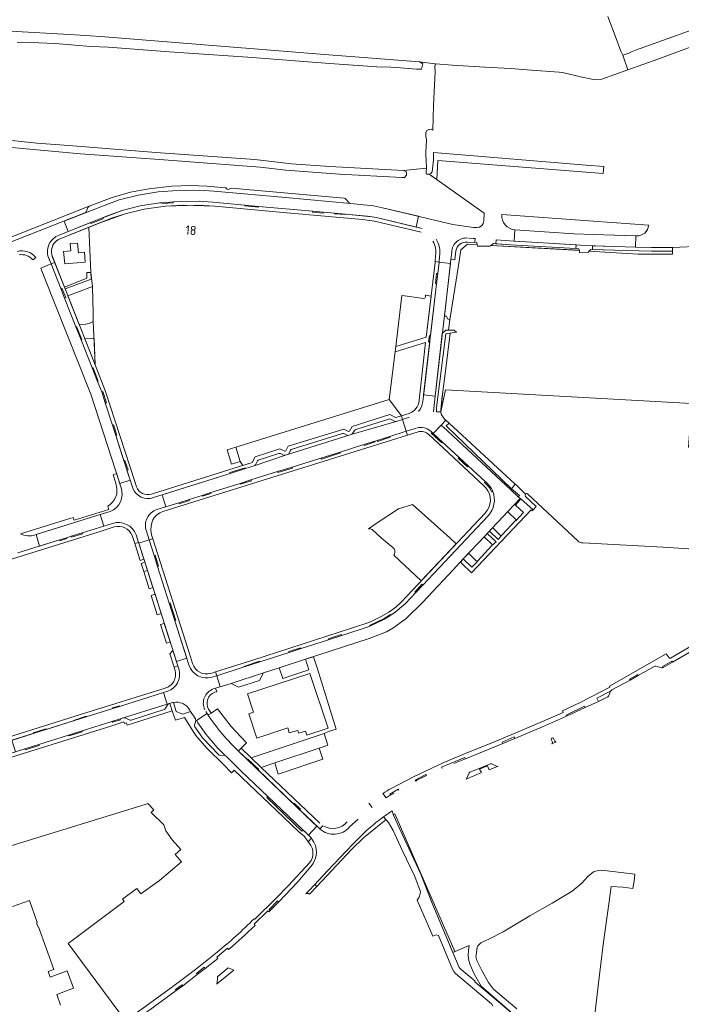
# Model space of a CAD drawing. Header units: metres. Extents: x 209813 to 223847, y 571801 to 587119.
# Tile 53 of 256: x 214019 to 214305, y 573523 to 573950. Entities that reach past the tile are written whole.
import ezdxf
from ezdxf.enums import TextEntityAlignment as Align

# ---------------------------------------------------------------- set-up
doc = ezdxf.new("R2010")
doc.units = ezdxf.units.M
for name, color, linetype, lineweight in [('B-RO-GR-BEPLANTING_CULTUUR_BOSPLANTSOEN-GV', 8, 'Continuous', 0), ('B-RO-GR-BEPLANTING_CULTUUR_HEESTERS-GV', 8, 'Continuous', 0), ('B-RO-GR-BEPLANTING_CULTUUR_ROOS-GV', 8, 'Continuous', 0), ('B-RO-GR-GRAS-GV', 8, 'Continuous', 0), ('B-RO-GR-GROENVOORZIENING-GV', 8, 'Continuous', 0), ('B-RO-GR-HAAG-GV', 8, 'Continuous', 0), ('B-RO-OG-BEBOUWING-T18', 8, 'Continuous', 0), ('B-RO-OG-TERREIN_CULTUURSCHEIDING-GV', 8, 'Continuous', 0), ('B-RO-OG-TERREIN_ERF-GV', 8, 'Continuous', 0), ('B-RO-OG-WEG-GV', 8, 'Continuous', 0), ('B-RO-VH-ONVERHARD-GV', 8, 'Continuous', 0), ('B-RO-VH-VERHARDING_OPEN-GV', 8, 'Continuous', 0), ('B-RO-VH-VERHARDING_STRAATBAKSTEEN-GV', 8, 'Continuous', 0), ('B-RO-VH-VERHARDING_TEGEL-GV', 8, 'Continuous', 0)]:
    doc.layers.add(name, color=color, linetype=linetype, lineweight=lineweight)
doc.styles.add('NLCS-ISO-M200-T18', font='txt', dxfattribs={"height": 0.36})

msp = doc.modelspace()

# ---------------------------------------------------------------- linework, layer by layer
at = {"layer": 'B-RO-GR-BEPLANTING_CULTUUR_BOSPLANTSOEN-GV', "flags": 128}
for points in [[(214219.78, 573862.57), (214219.943, 573865.931), (214195.987, 573882.773), (214195.82, 573882.721), (214194.831, 573882.801), (214194.738, 573883.092), (214194.751, 573883.991), (214194.894, 573885.385), (214184.901, 573884.401), (214186.204, 573883.765), (214186.204, 573882.365), (214185.374, 573881.369), (214184.202, 573881.369), (214157.194, 573882.815), (214134, 573884.508), (214122.775, 573885.743), (214079.147, 573889.065), (214044.954, 573891.603), (214019.852, 573893.851), (214010.764, 573894.792), (214009.335, 573895.087), (214007.909, 573895.923), (214007.79, 573896.137)], [(213998.756, 573849.185), (214008.103, 573852.811), (214048.738, 573868.85), (214058.653, 573872.666), (214066.708, 573874.935), (214074.57, 573876.454), (214084.499, 573877.57), (214092.514, 573877.794), (214099.791, 573877.56), (214107.613, 573876.902)], [(214110.433, 573876.634), (214159.198, 573872.327), (214159.616, 573872.183), (214159.929, 573871.894), (214161.184, 573870.452), (214161.497, 573870.198), (214161.907, 573870.057), (214171.885, 573869.06), (214175.88, 573868.185), (214206.267, 573861.014), (214215.252, 573859.67), (214216.708, 573859.654)], [(214205.474, 573845.773), (214202.63, 573821.28), (214203.598, 573821.28), (214204.026, 573820.033), (214205, 573819.585), (214208.767, 573843.13), (214209.726, 573849.956), (214212.635, 573852.428), (214216.866, 573852.183), (214216.764, 573853.11), (214212.604, 573853.359)], [(214207.629, 573849.526), (214207.169, 573845.603), (214205.474, 573845.773)]]:
    msp.add_lwpolyline(points, dxfattribs=at)
at = {"layer": 'B-RO-GR-BEPLANTING_CULTUUR_BOSPLANTSOEN-GV'}
for points in [[(214107.613, 573876.902, -0.2440764), (214108.292, 573876.534)], [(214108.292, 573876.534, 0.3969912), (214109.682, 573876.408)], [(214109.682, 573876.408, -0.2519656), (214110.433, 573876.634)], [(214216.708, 573859.654, 0.4128067), (214219.78, 573862.57)]]:
    msp.add_lwpolyline(points, format="xyb", dxfattribs=at)
at = {"layer": 'B-RO-GR-BEPLANTING_CULTUUR_BOSPLANTSOEN-GV', "flags": 128}
for points in [[(214259.536, 573850.516), (214231.33, 573852.176), (214223.896, 573852.681), (214222.741, 573851.843), (214261.236, 573849.76), (214260.863, 573850.437)], [(214301.533, 573849.365), (214292.389, 573849.416), (214276.327, 573849.828), (214266.122, 573850.183), (214265.23, 573849.383), (214286.606, 573848.145), (214301.534, 573848.028)], [(214201.115, 573779.769), (214201.052, 573780.516), (214202.172, 573789.7), (214203.079, 573797.437), (214205.114, 573813.866), (214203.227, 573813.623), (214199.228, 573781.656), (214199.228, 573779.769)], [(214204.702, 573774.848), (214203.491, 573773.666), (214231.772, 573746.413), (214233.342, 573748.399)], [(214234.341, 573517.113), (214218.553, 573530.712), (214216.899, 573533.857), (214215.443, 573536.401), (214213.818, 573540.042), (214213.255, 573541.928), (214212.92, 573544.04), (214213.087, 573546.319), (214213.405, 573548.357), (214206.324, 573545.412), (214209.094, 573538.869), (214209.922, 573537.931), (214215.93, 573532.887), (214215.89, 573532.711)]]:
    msp.add_lwpolyline(points, close=True, dxfattribs=at)
at = {"layer": 'B-RO-GR-BEPLANTING_CULTUUR_HEESTERS-GV', "flags": 128}
for points in [[(214232.797, 573739.276), (214230.457, 573736.817)], [(214233.526, 573732.622), (214233.658, 573732.527), (214236.95, 573736.06), (214233.44, 573739.25)], [(214230.458, 573736.157), (214233.529, 573733.261)], [(214223.246, 573721.739), (214225.016, 573723.449), (214221.221, 573727.034), (214220.14, 573725.905)], [(214223.239, 573729.143), (214222.141, 573727.996), (214225.917, 573724.421), (214227.529, 573726.284)], [(214226.878, 573726.267), (214223.901, 573729.161)], [(214220.174, 573725.236), (214223.217, 573722.314)], [(214212.841, 573718.079), (214210.833, 573715.985), (214214.581, 573712.471), (214216.975, 573714.922), (214216.825, 573715.068)], [(214216.463, 573715.187), (214213.473, 573718.052)], [(214273.947, 573656.772), (214274.665, 573658.667), (214268.634, 573655.684), (214269.377, 573654.196), (214273.474, 573656.176)], [(214085.211, 573653.798), (214086.395, 573649.828), (214089.176, 573648.693), (214092.7, 573649.882), (214092.341, 573650.441)], [(214212.047, 573620.472), (214218.711, 573623.356), (214217.662, 573625.179), (214213.717, 573623.569)], [(214225.236, 573626.131), (214223.148, 573627.101), (214222.625, 573627.205), (214221.194, 573626.621), (214222.047, 573624.517)], [(214222.047, 573624.517), (214225.888, 573626.12)], [(214213.717, 573623.569), (214213.397, 573623.181), (214212.192, 573620.711)]]:
    msp.add_lwpolyline(points, dxfattribs=at)
at = {"layer": 'B-RO-GR-BEPLANTING_CULTUUR_HEESTERS-GV'}
for points in [[(214230.457, 573736.817, 0.3773096), (214230.458, 573736.157)], [(214233.529, 573733.261, -0.5211964), (214233.526, 573732.622)], [(214223.901, 573729.161, 0.3929705), (214223.239, 573729.143)], [(214227.529, 573726.284, -0.360797), (214226.878, 573726.267)], [(214220.14, 573725.905, 0.3591246), (214220.174, 573725.236)], [(214223.217, 573722.314, -0.3704574), (214223.246, 573721.739)], [(214213.473, 573718.052, 0.4410886), (214212.841, 573718.079)], [(214216.825, 573715.068, -0.2182569), (214216.463, 573715.187)], [(214092.341, 573650.441, 0.3193643), (214085.211, 573653.798)], [(214273.474, 573656.176, 0.1951876), (214273.947, 573656.772)], [(214225.888, 573626.12, -0.1826853), (214225.236, 573626.131)], [(214212.192, 573620.711, -0.0737321), (214212.047, 573620.472)]]:
    msp.add_lwpolyline(points, format="xyb", dxfattribs=at)
at = {"layer": 'B-RO-GR-BEPLANTING_CULTUUR_HEESTERS-GV', "flags": 128}
for points in [[(214143.756, 573571.889), (214142.663, 573570.74), (214143.249, 573570.912), (214143.759, 573570.912), (214144.195, 573570.694), (214147.336, 573574.031), (214146.506, 573574.85)], [(214104.564, 573535.061), (214104.402, 573534.778), (214104.349, 573534.496), (214104.141, 573532.136), (214104.069, 573531.839), (214103.935, 573531.61), (214111.447, 573537.687), (214109.687, 573538.468), (214108.971, 573538.668)]]:
    msp.add_lwpolyline(points, close=True, dxfattribs=at)
at = {"layer": 'B-RO-GR-BEPLANTING_CULTUUR_ROOS-GV', "flags": 128}
for points in [[(214062.535, 573746.866), (214060.634, 573752.939), (214059.208, 573752.475), (214060.243, 573748.89), (214060.743, 573746.554), (214060.788, 573744.118), (214059.701, 573741.738), (214058.863, 573740.54), (214057.819, 573739.591), (214056.756, 573738.85), (214057.208, 573737.361), (214042.195, 573732.808), (214041.822, 573733.999), (214038.038, 573732.754), (214018.93, 573726.889)], [(214025.39, 573726.405), (214053.543, 573735.241), (214057.851, 573736.548)]]:
    msp.add_lwpolyline(points, dxfattribs=at)
at = {"layer": 'B-RO-GR-BEPLANTING_CULTUUR_ROOS-GV'}
for points in [[(214057.851, 573736.548, 0.4111514), (214062.535, 573746.866)], [(214018.93, 573726.889, 0.1937643), (214025.39, 573726.405)]]:
    msp.add_lwpolyline(points, format="xyb", dxfattribs=at)
at = {"layer": 'B-RO-GR-GRAS-GV', "flags": 128}
for points in [[(214009.368, 573959.476), (214009.789, 573949.733), (214009.967, 573946.108), (214010.155, 573945.71), (214010.348, 573945.448), (214014.631, 573944.832), (214037.57, 573943.51), (214047.301, 573942.953), (214055.497, 573942.282), (214150.634, 573934.596), (214191.928, 573931.533)], [(214280.043, 573934.31), (214279.158, 573936.081), (214276.666, 573942.669), (214273.542, 573951.098)], [(214012.521, 573897.637), (214026.084, 573896.266), (214039.944, 573895.2), (214077.587, 573892.222), (214120.484, 573889.097), (214136.374, 573887.301), (214153.015, 573886.058), (214171.597, 573885.07), (214184.901, 573884.401), (214194.894, 573885.385), (214194.81, 573889.18), (214194.636, 573890.751), (214194.618, 573892.525), (214194.82, 573894.774), (214194.836, 573897.514), (214194.614, 573899.421), (214194.601, 573900.702), (214194.994, 573901.761), (214195.866, 573902.175), (214196.876, 573902.275), (214197.502, 573902.058), (214197.701, 573901.705), (214197.936, 573912.731), (214198.598, 573926.957), (214198.502, 573929.706), (214198.66, 573929.695), (214198.629, 573930.596), (214191.928, 573931.533), (214193.298, 573930.642), (214192.773, 573928.248), (214190.532, 573928.261), (214181.865, 573928.984), (214176.958, 573929.265), (214175.333, 573929.226), (214153.07, 573930.798), (214117.419, 573933.507), (214083.341, 573935.738), (214057.067, 573937.757), (214049.456, 573938.155), (214034.034, 573939.448), (214023.264, 573939.865), (214017.558, 573940.059)], [(214198.629, 573930.596), (214198.83, 573930.598), (214206.181, 573930.068), (214220.207, 573929.202), (214231.355, 573928.553), (214240.348, 573927.838), (214252.352, 573927.041), (214254.467, 573926.703), (214258.79, 573925.67), (214261.583, 573924.935), (214267.322, 573923.849), (214270.802, 573924.019), (214282.104, 573927.999)], [(214267.003, 573511.154), (214269.437, 573532.137), (214271.443, 573548.87), (214274.104, 573567.497), (214274.868, 573573.928), (214279.925, 573573.712), (214284.314, 573573.066), (214284.907, 573576.347), (214285.209, 573579.322), (214274.395, 573580.573), (214270.864, 573581.031), (214268.89, 573580.764), (214267.196, 573580.396), (214264.779, 573578.279), (214262.2, 573575.465), (214258.048, 573572.017), (214249.332, 573566.796), (214239.664, 573561.282), (214228.12, 573554.333), (214222.544, 573551.37), (214219.991, 573550.322), (214218.501, 573549.603), (214217.126, 573548.198), (214216.825, 573547.529), (214216.35, 573544.195), (214216.337, 573543.602), (214216.416, 573543.074), (214216.76, 573541.954), (214218.952, 573537.227), (214221.801, 573532.371), (214223.043, 573530.631), (214223.952, 573529.536), (214228.504, 573525.519), (214233.998, 573521.011)]]:
    msp.add_lwpolyline(points, dxfattribs=at)
msp.add_lwpolyline([(214280.043, 573934.31), (214282.104, 573927.999), (214295.108, 573932.627), (214307.93, 573937.431), (214322.833, 573942.829), (214320.449, 573949.162), (214312.712, 573946.309), (214303.224, 573942.841), (214285.409, 573936.458), (214283.298, 573935.715), (214283.388, 573935.463)], close=True, dxfattribs=at)
at = {"layer": 'B-RO-GR-GROENVOORZIENING-GV', "flags": 128}
for points in [[(214271.694, 573886.082), (214264.08, 573886.696), (214197.891, 573892.142), (214197.889, 573889.032), (214197.314, 573883.77), (214196.716, 573883), (214195.987, 573882.773), (214199.32, 573880.43), (214199.77, 573888.75), (214271.45, 573883.05)], [(214073.991, 573710.987), (214072.363, 573710.477), (214074.677, 573703.085), (214076.336, 573703.605)], [(214206.324, 573545.412), (214207.233, 573545.79), (214181.251, 573605.507), (214180.572, 573605.141), (214180.663, 573604.837), (214183.386, 573598.852), (214192.465, 573579.395), (214197.165, 573567.048)]]:
    msp.add_lwpolyline(points, close=True, dxfattribs=at)
for points in [[(214323.02, 573720.102), (214325.255, 573747.982), (214326.234, 573763.903), (214314.93, 573764.269), (214308.414, 573764.448), (214309.074, 573774.451), (214309.741, 573783.411), (214203.095, 573789.222), (214201.115, 573779.769), (214201.326, 573778.704), (214201.813, 573777.794), (214202.728, 573776.611), (214204.702, 573774.848), (214233.342, 573748.399), (214233.94, 573747.887), (214237.83, 573744.07)], [(214238.693, 573744.192), (214260.537, 573723.876)], [(214262.604, 573722.905), (214297.438, 573721.023), (214321.932, 573719.526)], [(214064.481, 573515.76), (214039.629, 573549.3), (214063.893, 573567.453), (214063.15, 573568.447), (214069.403, 573573.126), (214071.155, 573570.784), (214079.22, 573576.578), (214088.682, 573584.603), (214086.07, 573587.869), (214088.489, 573589.995), (214084.733, 573594.258), (214081.899, 573598.16), (214081.023, 573600.78), (214075.667, 573606.102), (214076.829, 573607.271), (214074.096, 573609.987), (214073.408, 573609.717), (213978.042, 573580.275)], [(214015.562, 573565.326), (214022.833, 573567.919), (214026.235, 573558.377), (214025.953, 573558.277), (214026.624, 573556.393), (214026.841, 573556.47), (214033.402, 573538.069), (214030.959, 573537.167), (214031.861, 573534.724), (214039.152, 573537.416), (214041.951, 573529.837), (214034.679, 573527.152), (214036.363, 573522.525)]]:
    msp.add_lwpolyline(points, dxfattribs=at)
at = {"layer": 'B-RO-GR-GROENVOORZIENING-GV'}
for points in [[(214237.83, 573744.07, -0.3503147), (214238.693, 573744.192)], [(214260.537, 573723.876, 0.2473486), (214262.604, 573722.905)]]:
    msp.add_lwpolyline(points, format="xyb", dxfattribs=at)
at = {"layer": 'B-RO-GR-HAAG-GV', "flags": 128}
msp.add_lwpolyline([(214181.251, 573605.507), (214180.572, 573605.141), (214180.663, 573604.837), (214183.386, 573598.852), (214192.465, 573579.395), (214197.165, 573567.048), (214206.324, 573545.412), (214207.233, 573545.79)], close=True, dxfattribs=at)
at = {"layer": 'B-RO-OG-TERREIN_CULTUURSCHEIDING-GV'}
for points in [[(214227.495, 573865.282, 0.4024881), (214233.186, 573858.581)], [(214285.842, 573856.033, 0.4120114), (214291.146, 573860.645)], [(214187.351, 573779.087, 0.2977246), (214191.668, 573784.628)]]:
    msp.add_lwpolyline(points, format="xyb", dxfattribs=at)
at = {"layer": 'B-RO-OG-TERREIN_CULTUURSCHEIDING-GV', "flags": 128}
for points in [[(214291.146, 573860.645), (214227.495, 573865.282)], [(214038.024, 573833.838), (214047.791, 573837.678), (214047.673, 573840.134), (214049.441, 573840.134), (214048.65, 573859.756), (214036.11, 573854.763)], [(214233.186, 573858.581), (214258.949, 573856.959), (214267.175, 573856.624), (214285.842, 573856.033)], [(214032.546, 573847.828), (214032.923, 573846.724), (214038.024, 573833.838)], [(214191.683, 573784.87), (214194.523, 573809.762), (214181.282, 573805.709), (214178.763, 573785.03), (214183.998, 573778.021), (214187.351, 573779.087)], [(214178.763, 573785.03), (214112.244, 573764.477), (214114.216, 573758.208), (214115.338, 573756.511), (214119.423, 573757.797), (214120.714, 573760.28), (214131.38, 573763.65), (214133.501, 573762.659), (214133.958, 573762.787), (214134.971, 573764.822), (214159.131, 573772.29), (214161.056, 573771.248), (214161.506, 573771.397), (214162.703, 573773.422), (214179.047, 573778.572), (214181.646, 573777.273), (214183.998, 573778.021)]]:
    msp.add_lwpolyline(points, dxfattribs=at)
for points in [[(214040.808, 573849.478), (214040.561, 573852.656), (214043.74, 573852.903), (214044.066, 573848.692), (214046.721, 573848.898), (214047.054, 573844.611), (214038.227, 573843.926), (214037.63, 573849.232)], [(214050.509, 573818.865), (214050.509, 573822.429), (214050.123, 573834.087), (214039.548, 573829.988), (214044.431, 573817.651), (214047.313, 573817.675), (214048.672, 573818.085)], [(214184.256, 573830.12), (214181.576, 573808.122), (214194.792, 573812.148), (214196.888, 573829.934), (214194.336, 573830.25), (214194.438, 573830.128), (214194.417, 573829.658), (214194.239, 573828.994), (214193.603, 573828.878), (214186.482, 573829.842)], [(214051.36, 573800.147), (214050.839, 573811.602), (214046.912, 573811.383)], [(214207.552, 573722.649), (214205.056, 573725.16), (214194.265, 573734.639), (214188.791, 573739.54), (214182.712, 573737.655), (214173.059, 573731.286), (214169.703, 573728.999), (214170.564, 573729.082), (214171.331, 573728.798), (214175.436, 573724.977), (214180.33, 573720.917), (214180.831, 573720.293), (214181.13, 573719.622), (214181.161, 573718.791), (214180.967, 573717.936), (214180.725, 573717.679), (214192.595, 573706.433), (214207.731, 573722.456)], [(214070.235, 573722.808), (214070.129, 573723.141), (214068.519, 573722.602), (214070.838, 573715.349), (214072.445, 573715.852)], [(214072.363, 573710.477), (214073.991, 573710.987), (214072.859, 573714.549), (214071.247, 573714.044)], [(214077.273, 573700.654), (214075.602, 573700.131), (214078.236, 573691.717), (214079.943, 573692.251)], [(214082.182, 573679.491), (214083.832, 573680.008), (214081.284, 573688.029), (214079.589, 573687.498)], [(214087.143, 573669.587), (214085.011, 573676.297), (214083.681, 573674.861), (214085.545, 573669.104)]]:
    msp.add_lwpolyline(points, close=True, dxfattribs=at)
at = {"layer": 'B-RO-OG-TERREIN_ERF-GV', "flags": 128}
msp.add_lwpolyline([(214192.568, 573857.586), (214172.408, 573862.391), (214167.134, 573863.138), (214132.813, 573866.144), (214103.14, 573868.831), (214089.454, 573869.326), (214081.753, 573868.86), (214072.619, 573867.556), (214064.314, 573865.622), (214058.848, 573863.797), (214048.65, 573859.756), (214049.441, 573840.134), (214050.123, 573834.087), (214050.509, 573822.429), (214050.509, 573818.865), (214051.36, 573800.147)], dxfattribs=at)
at = {"layer": 'B-RO-OG-WEG-GV', "flags": 128}
msp.add_lwpolyline([(214012.735, 573852.537), (214046.853, 573865.963), (214047.186, 573866.189), (214047.371, 573866.461), (214048.194, 573868.311), (214048.411, 573868.63), (214048.738, 573868.85), (214008.103, 573852.811), (214008.529, 573852.891), (214008.863, 573852.827), (214010.719, 573852.03), (214011.143, 573851.959), (214011.467, 573852.038)], close=True, dxfattribs=at)
for points in [[(214203.267, 573776.115), (214202.728, 573776.611), (214201.813, 573777.794), (214201.326, 573778.704), (214201.115, 573779.769), (214199.228, 573779.769), (214199.228, 573781.656), (214203.227, 573813.623), (214207.964, 573814.234), (214206.956, 573815.147), (214203.221, 573815.2), (214201.749, 573813.691), (214198.599, 573786.553)], [(214198.599, 573786.553), (214197.969, 573779.786)], [(214231.772, 573746.413), (214203.491, 573773.666), (214204.702, 573774.848), (214203.267, 573776.115), (214201.219, 573773.957)], [(214202.081, 573773.269), (214231.412, 573745.988), (214231.772, 573746.413)], [(214237.83, 573744.07), (214233.94, 573747.887), (214233.342, 573748.399), (214231.772, 573746.413), (214235.156, 573743.543), (214234.664, 573742.963), (214235.534, 573742.154), (214235.794, 573741.997)], [(214235.794, 573741.997), (214241.058, 573737.275), (214242.436, 573738.692), (214237.841, 573743.099)]]:
    msp.add_lwpolyline(points, dxfattribs=at)
at = {"layer": 'B-RO-OG-WEG-GV'}
for points in [[(214201.219, 573773.957, 0.0271887), (214202.081, 573773.269)], [(214237.841, 573743.099, -0.4047015), (214237.83, 573744.07)]]:
    msp.add_lwpolyline(points, format="xyb", dxfattribs=at)
at = {"layer": 'B-RO-VH-ONVERHARD-GV', "flags": 128}
for points in [[(214314.294, 573851.609), (214301.467, 573850.962), (214301.534, 573848.028), (214286.606, 573848.145), (214265.23, 573849.383), (214265.006, 573848.714), (214261.225, 573848.759), (214261.234, 573849.614), (214222.741, 573851.843), (214222.369, 573851.573), (214216.933, 573851.573), (214216.866, 573852.183), (214212.635, 573852.428), (214209.726, 573849.956), (214208.767, 573843.13), (214205, 573819.585), (214204.375, 573815.184), (214206.956, 573815.147), (214207.964, 573814.234), (214205.114, 573813.866), (214203.079, 573797.437), (214201.523, 573785.178), (214201.052, 573780.516), (214201.115, 573779.769)], [(214201.115, 573779.769), (214203.095, 573789.222), (214309.741, 573783.411), (214309.78, 573784.432), (214310.811, 573799.92), (214311.9, 573814.015), (214312.692, 573823.412), (214314.291, 573842.852), (214340.118, 573847.131), (214317.516, 573848.197), (214312.083, 573848.136), (214312.601, 573850.161)]]:
    msp.add_lwpolyline(points, dxfattribs=at)
at = {"layer": 'B-RO-VH-VERHARDING_OPEN-GV', "flags": 128}
for points in [[(214150.507, 573640.309), (214152.502, 573641.115), (214155.828, 573642.176), (214153.113, 573650.596), (214147.46, 573668.831), (214145.918, 573673.577), (214142.472, 573672.457), (214143.958, 573667.857), (214132.609, 573664.149), (214131.069, 573668.796), (214124.204, 573666.53), (214122.55, 573663.287), (214113.494, 573660.318), (214110.308, 573662.018), (214103.489, 573659.918), (214104.013, 573658.391), (214103.242, 573658.159)], [(214100.516, 573650.916), (214101.554, 573649.154), (214104.328, 573651.01), (214110.329, 573643.373), (214116.969, 573636.232), (214114.621, 573633.91), (214118.974, 573629.766)], [(214148.411, 573633.888), (214152.105, 573635.219), (214150.507, 573640.309), (214118.974, 573629.766), (214123.326, 573625.622), (214129.138, 573627.515)]]:
    msp.add_lwpolyline(points, dxfattribs=at)
for points in [[(214139.186, 573641.652), (214135.403, 573640.567), (214134.768, 573642.694), (214121.425, 573638.31), (214117.953, 573648.879), (214119.966, 573649.54), (214117.352, 573657.496), (214144.315, 573666.354), (214152.266, 573642.564), (214143.094, 573639.642), (214142.522, 573641.378), (214139.585, 573640.411)], [(214129.138, 573627.515), (214130.651, 573622.691), (214149.948, 573629.152), (214148.411, 573633.888)]]:
    msp.add_lwpolyline(points, close=True, dxfattribs=at)
at = {"layer": 'B-RO-VH-VERHARDING_STRAATBAKSTEEN-GV', "flags": 128}
for points in [[(214159.789, 573865.465), (214171.381, 573864.287), (214173.3, 573863.922), (214190.405, 573859.833), (214191.505, 573864.498), (214175.88, 573868.185), (214171.885, 573869.06), (214161.907, 573870.057), (214133.816, 573872.617), (214102.778, 573875.366), (214096.56, 573875.83), (214084.941, 573875.605), (214078.673, 573875.073), (214069.926, 573873.695), (214061.685, 573871.601), (214054.493, 573868.967), (214037.855, 573862.422), (214039.627, 573857.917), (214057.414, 573864.981), (214063.085, 573866.993), (214070.895, 573868.978), (214079.252, 573870.294), (214080.666, 573870.414)], [(214085.229, 573870.802), (214096.395, 573871.018), (214102.387, 573870.571), (214116.217, 573869.346)], [(214122.133, 573868.822), (214145.624, 573866.731)], [(214049.306, 573861.761), (214049.491, 573861.335), (214054.798, 573863.367), (214054.607, 573863.866)], [(214150.19, 573866.323), (214155.051, 573865.888)], [(214036.487, 573833.141), (214032.245, 573843.875), (214027.741, 573842.027), (214029.018, 573838.916), (214049.432, 573787.337), (214062.017, 573748.693), (214066.526, 573750.161), (214060.289, 573769.467)], [(214199.244, 573835.296), (214193.621, 573787.081), (214198.599, 573786.553), (214205.277, 573844.079), (214200.333, 573844.655), (214199.758, 573839.718)], [(214043.012, 573816.631), (214038.109, 573829.037)], [(214196.617, 573812.734), (214196.168, 573812.797), (214195.788, 573810.099), (214196.302, 573810.026)], [(214050.078, 573798.751), (214045.248, 573810.972)], [(214054.187, 573788.354), (214052.398, 573792.919)], [(214058.833, 573773.974), (214055.716, 573783.621)], [(214179.064, 573769.107), (214186.102, 573771.317), (214184.503, 573776.411), (214181.743, 573775.544), (214162.259, 573769.856), (214133.741, 573760.95), (214120.273, 573756.31), (214116.484, 573755.118)], [(214201.219, 573773.957), (214197.831, 573770.386), (214201.959, 573766.469), (214209.06, 573759.921)], [(214231.412, 573745.988), (214202.081, 573773.269)], [(214197.831, 573770.386), (214197.334, 573770.856), (214196.96, 573770.499), (214201.565, 573766.24), (214201.862, 573766.561)], [(214157.462, 573762.324), (214167.808, 573765.573)], [(214172.477, 573767.039), (214173.502, 573767.361)], [(214065.127, 573754.49), (214065.619, 573754.668), (214064.185, 573758.638), (214063.829, 573758.51)], [(214136.675, 573755.797), (214149.164, 573759.719)], [(214213.053, 573756.239), (214220.333, 573749.526)], [(214109.901, 573753.048), (214080.39, 573743.767), (214082.003, 573738.63), (214087.532, 573740.366)], [(214118.849, 573750.2), (214130.359, 573753.814)], [(214101.386, 573744.716), (214114.13, 573748.718)], [(214220.333, 573749.526), (214220.061, 573749.086), (214221.574, 573747.572), (214222.335, 573746.64), (214223.109, 573745.072), (214223.6, 573745.254)], [(214092.043, 573741.782), (214097.651, 573743.544)], [(214115.878, 573669.132), (214104.032, 573665.296), (214105.497, 573660.537), (214110.308, 573662.018), (214124.204, 573666.53), (214131.069, 573668.796), (214142.472, 573672.457), (214170.102, 573681.437), (214177.518, 573684.438), (214180.326, 573686.018), (214185.893, 573690.005), (214193.133, 573697.147), (214206.468, 573711.313), (214210.833, 573715.985), (214220.14, 573725.905), (214223.239, 573729.143), (214232.797, 573739.276)], [(214235.534, 573742.154), (214232.797, 573739.276)], [(214233.44, 573739.25), (214235.794, 573741.997), (214235.534, 573742.154)], [(214235.534, 573742.154), (214234.664, 573742.963)], [(214045.692, 573727.298), (214055.08, 573730.223), (214053.543, 573735.241), (214025.821, 573726.54), (214027.283, 573721.53), (214035.832, 573724.208)], [(214221.593, 573734.681), (214193.296, 573704.643)], [(214038.926, 573725.178), (214040.988, 573725.824)], [(214076.844, 573717.499), (214074.702, 573724.227), (214070.235, 573722.808), (214086.546, 573671.465), (214091.043, 573672.894), (214085.869, 573689.148)], [(214083.427, 573696.819), (214078.356, 573712.748)], [(214190.128, 573701.279), (214185.839, 573696.726), (214181.393, 573692.837), (214179.446, 573691.591)], [(214170.329, 573686.791), (214170.073, 573686.682), (214158.256, 573682.855)], [(214152.456, 573680.977), (214140.533, 573677.116)], [(214135.34, 573675.435), (214122.64, 573671.322)], [(214062.18, 573646.634), (214082.54, 573653.017), (214080.975, 573658.012), (214061.912, 573652.005)], [(214058.962, 573651.076), (214047.49, 573647.461)], [(214042.01, 573645.734), (214015.288, 573637.344), (214016.833, 573632.413), (214020.845, 573633.67)], [(214045.652, 573641.445), (214058.61, 573645.508)], [(214099.989, 573648.71), (214099.813, 573648.968), (214095.186, 573645.998)], [(214030.083, 573641.984), (214030.027, 573642.278), (214024.499, 573640.567), (214024.613, 573640.269)], [(214026.861, 573635.556), (214039.728, 573639.588)], [(214248.945, 573637.663), (214249.441, 573636.489)], [(214249.418, 573638.392), (214249.105, 573638.253)], [(214249.209, 573635.85), (214251.113, 573636.709)], [(214250.463, 573636.959), (214249.986, 573638.083)], [(214107.695, 573630.77), (214108.049, 573630.509), (214114.617, 573624.024), (214123.304, 573615.754), (214137.927, 573601.75), (214143.731, 573596.255), (214147.438, 573600.13), (214145.533, 573601.891), (214113.762, 573632.399)], [(214227.462, 573502.411), (214229.914, 573506.193), (214234.341, 573517.113), (214215.89, 573532.711), (214215.93, 573532.887), (214209.922, 573537.931), (214209.094, 573538.869), (214197.165, 573567.048), (214192.465, 573579.395), (214183.386, 573598.852), (214180.663, 573604.837), (214180.07, 573606.81)], [(214176.217, 573604.129), (214178.462, 573601.716), (214180.47, 573598.217), (214184.395, 573589.732), (214189.789, 573578.251), (214192.243, 573571.722), (214192.206, 573570.737), (214191.709, 573569.288), (214190.914, 573568.095), (214197.648, 573552.474), (214199.085, 573553.093), (214200.057, 573552.794), (214206.139, 573538.196), (214206.738, 573537.171), (214207.44, 573536.224), (214223.022, 573523.101), (214223.708, 573522.106)]]:
    msp.add_lwpolyline(points, dxfattribs=at)
for points in [[(214085.229, 573870.802), (214080.666, 573870.414), (214080.666, 573870.002), (214085.159, 573870.336)], [(214116.217, 573869.346), (214116.177, 573869.014), (214122.1, 573868.471), (214122.133, 573868.822)], [(214145.624, 573866.731), (214145.566, 573866.342), (214150.155, 573865.935), (214150.19, 573866.323)], [(214159.789, 573865.465), (214155.051, 573865.888), (214155.029, 573865.596), (214159.757, 573865.24)], [(214285.619, 573856.04), (214267.175, 573856.624), (214258.949, 573856.959), (214233.186, 573858.581), (214232.869, 573853.774), (214245.423, 573852.946), (214263.901, 573851.858), (214276.375, 573851.424), (214285.495, 573851.19)], [(214199.244, 573835.296), (214199.758, 573839.718), (214199.304, 573839.769), (214198.812, 573835.344)], [(214036.487, 573833.141), (214038.109, 573829.037), (214038.664, 573829.287), (214036.855, 573833.31)], [(214043.012, 573816.631), (214045.248, 573810.972), (214045.613, 573811.12), (214043.322, 573816.757)], [(214052.398, 573792.919), (214052.705, 573793.039), (214050.422, 573798.885), (214050.078, 573798.751)], [(214055.716, 573783.621), (214056.212, 573783.7), (214054.61, 573788.552), (214054.187, 573788.354)], [(214060.289, 573769.467), (214060.656, 573769.579), (214059.271, 573774.108), (214058.833, 573773.974)], [(214179.064, 573769.107), (214173.502, 573767.361), (214173.68, 573766.952), (214179.194, 573768.692)], [(214167.808, 573765.573), (214167.922, 573765.209), (214172.592, 573766.668), (214172.477, 573767.039)], [(214149.164, 573759.719), (214149.349, 573759.173), (214157.585, 573761.961), (214157.462, 573762.324)], [(214213.053, 573756.239), (214209.06, 573759.921), (214208.673, 573759.612), (214212.652, 573755.873)], [(214116.484, 573755.118), (214116.363, 573755.509), (214109.756, 573753.461), (214109.901, 573753.048)], [(214130.359, 573753.814), (214130.471, 573753.478), (214136.798, 573755.389), (214136.675, 573755.797)], [(214118.849, 573750.2), (214114.13, 573748.718), (214114.227, 573748.43), (214119.01, 573749.81)], [(214097.651, 573743.544), (214097.786, 573743.129), (214101.523, 573744.337), (214101.386, 573744.716)], [(214234.664, 573742.963), (214235.156, 573743.543), (214231.772, 573746.413), (214231.412, 573745.988)], [(214087.532, 573740.366), (214087.699, 573739.889), (214092.281, 573741.297), (214092.043, 573741.782)], [(214040.988, 573725.824), (214041.14, 573725.399), (214045.838, 573726.817), (214045.692, 573727.298)], [(214035.832, 573724.208), (214035.969, 573723.789), (214039.051, 573724.799), (214038.926, 573725.178)], [(214076.844, 573717.499), (214078.356, 573712.748), (214078.73, 573712.86), (214077.284, 573717.668)], [(214190.128, 573701.279), (214193.296, 573704.643), (214192.911, 573704.985), (214189.885, 573701.58)], [(214085.869, 573689.148), (214086.327, 573689.294), (214083.875, 573697.007), (214083.427, 573696.819)], [(214170.329, 573686.791), (214176.737, 573689.856), (214179.446, 573691.591), (214179.252, 573691.896), (214176.608, 573690.217), (214170.22, 573687.071)], [(214152.456, 573680.977), (214158.256, 573682.855), (214158.112, 573683.28), (214152.35, 573681.321)], [(214140.533, 573677.116), (214140.414, 573677.482), (214135.208, 573675.791), (214135.34, 573675.435)], [(214115.878, 573669.132), (214122.64, 573671.322), (214122.511, 573671.7), (214115.783, 573669.414)], [(214058.962, 573651.076), (214061.912, 573652.005), (214061.819, 573652.322), (214058.823, 573651.446)], [(214047.49, 573647.461), (214047.379, 573647.794), (214041.929, 573645.979), (214042.01, 573645.734)], [(214062.18, 573646.634), (214058.61, 573645.508), (214058.783, 573645.172), (214062.302, 573646.228)], [(214045.652, 573641.445), (214039.728, 573639.588), (214039.874, 573639.228), (214045.772, 573641.061)], [(214020.845, 573633.67), (214021.011, 573633.152), (214027.015, 573635.075), (214026.861, 573635.556)]]:
    msp.add_lwpolyline(points, close=True, dxfattribs=at)
at = {"layer": 'B-RO-VH-VERHARDING_STRAATBAKSTEEN-GV'}
for points in [[(214223.6, 573745.254, 0.1370781), (214220.333, 573749.526)], [(214232.797, 573739.276, -0.4320979), (214233.44, 573739.25)], [(214095.186, 573645.998, 0.0599559), (214107.695, 573630.77)], [(214113.762, 573632.399, -0.0583639), (214099.989, 573648.71)], [(214249.986, 573638.083, 0.7315132), (214248.908, 573637.902)], [(214249.441, 573636.489, -0.4137239), (214249.209, 573635.85)], [(214251.113, 573636.709, -0.4043377), (214250.463, 573636.959)], [(214180.07, 573606.81, 0.0125841), (214176.217, 573604.129)]]:
    msp.add_lwpolyline(points, format="xyb", dxfattribs=at)
at = {"layer": 'B-RO-VH-VERHARDING_TEGEL-GV', "flags": 128}
for points in [[(214193.07, 573859.196), (214173.3, 573863.922), (214169.382, 573864.607), (214159.789, 573865.465), (214159.757, 573865.24), (214155.029, 573865.596), (214155.051, 573865.888), (214150.19, 573866.323), (214150.155, 573865.935), (214145.566, 573866.342), (214145.624, 573866.731), (214122.133, 573868.822), (214122.1, 573868.471), (214116.177, 573869.014), (214116.217, 573869.346), (214102.387, 573870.571), (214096.395, 573871.018), (214085.229, 573870.802), (214085.159, 573870.336), (214080.666, 573870.002), (214080.666, 573870.414), (214079.252, 573870.294), (214070.895, 573868.978), (214063.085, 573866.993), (214054.607, 573863.866), (214054.798, 573863.367), (214049.491, 573861.335), (214049.306, 573861.761), (214035.787, 573856.388)], [(214036.11, 573854.763), (214053.132, 573861.541), (214064.314, 573865.622), (214072.619, 573867.556), (214081.753, 573868.86), (214095.815, 573869.315), (214103.14, 573868.831), (214132.813, 573866.144), (214167.134, 573863.138), (214172.408, 573862.391), (214192.568, 573857.586)], [(214212.604, 573853.359), (214215.859, 573853.164), (214216.019, 573854.811), (214215.18, 573854.863)], [(214215.18, 573854.863), (214213.43, 573854.97)], [(214024.259, 573845.568), (214025.592, 573846.662)], [(214031.574, 573845.574), (214032.245, 573843.875), (214033.798, 573844.512), (214032.546, 573847.828)], [(214198.861, 573847.462), (214198.635, 573844.853), (214200.333, 573844.655), (214200.54, 573847.149)], [(214205.848, 573848.994), (214205.474, 573845.773), (214207.169, 573845.603), (214207.629, 573849.526)], [(214032.245, 573843.875), (214036.487, 573833.141), (214036.855, 573833.31), (214038.664, 573829.287), (214038.109, 573829.037), (214043.012, 573816.631), (214043.322, 573816.757), (214045.613, 573811.12), (214045.248, 573810.972), (214050.078, 573798.751), (214050.422, 573798.885), (214052.705, 573793.039), (214052.398, 573792.919), (214054.187, 573788.354), (214054.61, 573788.552), (214056.212, 573783.7), (214055.716, 573783.621), (214058.833, 573773.974), (214059.271, 573774.108), (214060.656, 573769.579), (214060.289, 573769.467), (214063.829, 573758.51), (214064.185, 573758.638), (214065.619, 573754.668), (214065.127, 573754.49), (214067.649, 573746.687)], [(214038.024, 573833.838), (214033.798, 573844.512)], [(214198.635, 573844.853), (214198.604, 573844.497), (214194.792, 573812.148), (214181.576, 573808.122), (214181.282, 573805.709), (214194.523, 573809.762), (214191.683, 573784.87)], [(214193.274, 573784.19), (214193.968, 573789.972), (214196.302, 573810.026), (214195.788, 573810.099), (214196.168, 573812.797), (214196.617, 573812.734), (214199.244, 573835.296), (214198.812, 573835.344), (214199.304, 573839.769), (214199.758, 573839.718), (214200.333, 573844.655)], [(214069.235, 573747.287), (214068.468, 573749.562), (214055.822, 573788.584), (214051.29, 573800.093), (214038.341, 573833.036)], [(214183.998, 573778.021), (214181.646, 573777.273), (214179.047, 573778.572), (214162.703, 573773.422), (214161.506, 573771.397), (214161.056, 573771.248), (214159.131, 573772.29), (214134.971, 573764.822), (214133.958, 573762.787), (214133.501, 573762.659), (214131.38, 573763.65), (214120.714, 573760.28), (214119.423, 573757.797), (214076.634, 573744.333), (214075.764, 573744.076)], [(214187.351, 573779.087), (214183.998, 573778.021), (214184.503, 573776.411), (214187.581, 573777.381)], [(214164.293, 573772.128), (214178.529, 573776.613)], [(214179.315, 573776.537), (214181.086, 573775.657)], [(214181.743, 573775.544), (214184.503, 573776.411)], [(214076.328, 573724.743), (214075.803, 573726.393), (214075.413, 573728.508), (214075.553, 573730.251), (214075.856, 573731.557), (214076.349, 573732.882), (214077.055, 573734.114), (214077.913, 573734.947), (214079.352, 573735.919), (214080.68, 573736.512), (214186.611, 573769.695)], [(214136.63, 573763.508), (214158.552, 573770.342)], [(214159.334, 573770.259), (214160.539, 573769.634)], [(214161.327, 573769.566), (214162.259, 573769.856)], [(214162.867, 573770.343), (214163.634, 573771.678)], [(214186.102, 573771.317), (214179.064, 573769.107), (214179.194, 573768.692), (214173.68, 573766.952), (214173.502, 573767.361)], [(214190.543, 573772.711), (214186.102, 573771.317), (214186.611, 573769.695), (214191.235, 573771.143)], [(214195.914, 573769.856), (214219.665, 573747.838), (214220.647, 573746.85)], [(214223.6, 573745.254), (214223.109, 573745.072), (214222.335, 573746.64), (214221.574, 573747.572), (214220.061, 573749.086), (214220.333, 573749.526), (214213.053, 573756.239), (214212.652, 573755.873), (214208.673, 573759.612), (214209.06, 573759.921), (214201.862, 573766.561), (214201.565, 573766.24), (214196.96, 573770.499), (214197.334, 573770.856), (214197.033, 573771.142)], [(214372.426, 573769.476), (214372.308, 573768.717), (214371.767, 573767.206), (214371.387, 573766.727), (214370.879, 573766.32), (214370.243, 573766.002), (214370.014, 573765.987), (214368.013, 573753.706), (214366.161, 573745.192), (214363.329, 573734.113), (214362.165, 573730.636), (214357.044, 573719.009), (214349.625, 573707.718), (214344.464, 573702.626), (214342.496, 573700.862), (214340.932, 573699.681), (214338.464, 573698.078), (214323.568, 573688.935), (214309.465, 573680.708), (214310.786, 573678.94), (214300.632, 573673.028)], [(214173.502, 573767.361), (214172.477, 573767.039), (214172.592, 573766.668), (214167.922, 573765.209), (214167.808, 573765.573), (214157.462, 573762.324), (214157.585, 573761.961), (214149.349, 573759.173), (214149.164, 573759.719), (214136.675, 573755.797), (214136.798, 573755.389), (214130.471, 573753.478), (214130.359, 573753.814), (214118.849, 573750.2), (214119.01, 573749.81), (214114.227, 573748.43), (214114.13, 573748.718), (214101.386, 573744.716), (214101.523, 573744.337), (214097.786, 573743.129), (214097.651, 573743.544), (214092.043, 573741.782), (214092.281, 573741.297), (214087.699, 573739.889), (214087.532, 573740.366), (214078.067, 573737.394)], [(214122.35, 573758.999), (214130.921, 573761.682)], [(214131.689, 573761.611), (214132.961, 573761.016)], [(214133.741, 573760.95), (214134.7, 573761.242)], [(214135.316, 573761.723), (214135.994, 573763.041)], [(214076.654, 573742.592), (214109.901, 573753.048), (214109.756, 573753.461), (214116.363, 573755.509), (214116.484, 573755.118), (214120.273, 573756.31)], [(214120.783, 573756.769), (214121.741, 573758.513)], [(214209.923, 573714.305), (214214.446, 573709.985), (214240.22, 573737.24), (214240.632, 573736.837), (214241.058, 573737.275), (214235.794, 573741.997), (214233.44, 573739.25), (214236.95, 573736.06), (214233.658, 573732.527), (214233.526, 573732.622), (214227.59, 573726.213), (214225.917, 573724.421), (214222.141, 573727.996), (214221.221, 573727.034), (214225.016, 573723.449), (214223.246, 573721.739), (214217.098, 573715.203)], [(214220.207, 573735.705), (214203.574, 573718.041), (214183.925, 573697.265), (214181.572, 573695.125), (214178.571, 573692.896), (214175.302, 573691.016), (214170.294, 573688.597), (214162.414, 573685.982), (214119.699, 573672.123), (214103.508, 573666.998)], [(214104.032, 573665.296), (214115.878, 573669.132), (214115.783, 573669.414), (214122.511, 573671.7), (214122.64, 573671.322), (214135.34, 573675.435), (214135.208, 573675.791), (214140.414, 573677.482), (214140.533, 573677.116), (214152.456, 573680.977), (214152.35, 573681.321), (214158.112, 573683.28), (214158.256, 573682.855), (214170.073, 573686.682), (214170.329, 573686.791), (214170.22, 573687.071), (214176.608, 573690.217), (214179.252, 573691.896), (214179.446, 573691.591), (214181.393, 573692.837), (214185.839, 573696.726), (214190.128, 573701.279), (214189.885, 573701.58), (214192.911, 573704.985), (214193.296, 573704.643), (214221.593, 573734.681)], [(214058.846, 573731.377), (214045.692, 573727.298)], [(213928.885, 573688.938), (214053.462, 573727.937), (214059.635, 573729.822)], [(214045.692, 573727.298), (214045.838, 573726.817), (214041.14, 573725.399), (214040.988, 573725.824), (214038.926, 573725.178), (214039.051, 573724.799), (214035.969, 573723.789), (214035.832, 573724.208), (214017.836, 573718.57)], [(214067.348, 573726.147), (214068.519, 573722.602), (214070.129, 573723.141), (214069.075, 573726.38)], [(214073.548, 573728.011), (214074.702, 573724.227)], [(214093.569, 573670.614), (214092.598, 573673.608), (214076.328, 573724.743), (214074.702, 573724.227), (214076.844, 573717.499), (214077.284, 573717.668), (214078.73, 573712.86), (214078.356, 573712.748), (214083.427, 573696.819), (214083.875, 573697.007), (214086.327, 573689.294), (214085.869, 573689.148), (214091.965, 573669.997)], [(214216.825, 573715.068), (214216.975, 573714.922), (214214.581, 573712.471), (214210.833, 573715.985), (214209.881, 573714.909)], [(214299.995, 573673.118), (214298.718, 573674.874), (214274.15, 573660.845), (214274.391, 573660.403), (214261.525, 573653.77), (214253.78, 573650.154), (214254.165, 573649.407), (214245.201, 573645.468), (214235.671, 573641.415), (214223.625, 573636.399), (214213.158, 573632.157), (214202.437, 573627.764), (214189.264, 573621.551), (214179.615, 573616.499)], [(214297.474, 573668.867), (214297.13, 573669.375), (214301.171, 573671.717), (214301.473, 573671.196), (214312.436, 573677.582)], [(214297.474, 573668.867), (214301.473, 573671.196)], [(214087.672, 573667.866), (214087.143, 573669.587), (214085.545, 573669.104), (214085.986, 573667.604)], [(214101.938, 573664.696), (214104.032, 573665.296), (214103.508, 573666.998), (214101.517, 573666.368)], [(214286.628, 573665.464), (214293.546, 573669.404)], [(214294.332, 573669.53), (214296.824, 573668.792)], [(214275.156, 573659.203), (214283.077, 573663.441), (214282.816, 573663.809), (214286.4, 573665.861)], [(214283.077, 573663.441), (214286.628, 573665.464), (214286.4, 573665.861)], [(214081.612, 573660.008), (214045.454, 573648.63), (213967.824, 573624.24)], [(213968.254, 573622.591), (213972.962, 573624.068), (213972.874, 573624.36), (213978.592, 573626.092), (213978.663, 573625.856), (213990.722, 573629.638), (213990.585, 573629.946), (213995.806, 573631.632), (213995.924, 573631.27), (214024.613, 573640.269), (214024.499, 573640.567), (214030.027, 573642.278), (214030.083, 573641.984), (214042.01, 573645.734), (214041.929, 573645.979), (214047.379, 573647.794), (214047.49, 573647.461), (214058.962, 573651.076), (214058.823, 573651.446), (214061.819, 573652.322), (214061.912, 573652.005), (214080.975, 573658.012), (214082.82, 573658.636)], [(214103.242, 573658.159), (214104.013, 573658.391), (214103.489, 573659.918), (214102.534, 573659.6)], [(214263.655, 573651.542), (214269.377, 573654.196), (214268.634, 573655.684), (214274.665, 573658.667)], [(214084.377, 573653.593), (214083.622, 573653.356)], [(214126.216, 573612.965), (214114.617, 573624.024), (214108.049, 573630.509), (214107.695, 573630.77), (214107.272, 573630.849), (214105.432, 573630.825), (214105.129, 573630.936), (214104.899, 573631.106), (214097.953, 573638.334), (214094.492, 573643.222), (214094.371, 573643.517), (214094.379, 573643.874), (214094.893, 573645.885), (214094.882, 573646.257), (214094.754, 573646.682), (214092.7, 573649.882), (214089.176, 573648.693), (214086.395, 573649.828), (214085.211, 573653.798)], [(213970.238, 573616.038), (214058.056, 573643.531), (214063.805, 573645.318), (214063.997, 573644.592), (214064.73, 573644.896), (214065.137, 573643.87), (214084.734, 573650.118), (214083.622, 573653.356), (214083.392, 573653.284), (214083.028, 573653.084), (214082.781, 573652.834), (214081.855, 573651.225), (214081.543, 573650.883), (214081.196, 573650.745), (214066.939, 573646.13), (214066.525, 573646.095), (214066.124, 573646.208), (214064.356, 573647.028), (214063.967, 573647.119), (214063.576, 573647.074), (214062.18, 573646.634), (214062.302, 573646.228), (214058.783, 573645.172), (214058.61, 573645.508), (214045.652, 573641.445), (214045.772, 573641.061), (214039.874, 573639.228), (214039.728, 573639.588), (214026.861, 573635.556), (214027.015, 573635.075), (214021.011, 573633.152), (214020.845, 573633.67), (214008.046, 573629.659)], [(214084.734, 573650.118), (214086.136, 573646.034), (214090.1, 573647.275), (214094.841, 573639.531), (214099.735, 573633.957), (214107.098, 573626.77), (214110.449, 573623.262), (214111.632, 573624.404), (214118.05, 573618.211), (214126.737, 573609.941), (214139.397, 573597.817), (214142.023, 573595.581), (214143.646, 573593.389)], [(214099.253, 573649.79), (214099.989, 573648.71), (214100.296, 573648.493), (214100.645, 573648.546)], [(214100.645, 573648.546), (214101.554, 573649.154), (214100.516, 573650.916)], [(214233.215, 573638.191), (214245.114, 573643.199), (214255.63, 573647.82)], [(214148.627, 573601.393), (214123.326, 573625.622), (214114.621, 573633.91), (214113.738, 573633.038), (214113.589, 573632.787), (214113.762, 573632.399), (214117.314, 573628.988), (214117.538, 573629.221), (214122.196, 573624.753)], [(214211.739, 573629.361), (214227.953, 573635.976)], [(214117.314, 573628.988), (214121.97, 573624.517), (214122.196, 573624.753)], [(214206.734, 573627.319), (214211.739, 573629.361), (214211.5, 573629.938), (214201.347, 573625.75), (214201.662, 573625.191)], [(214121.97, 573624.517), (214137.289, 573609.808)], [(214194.847, 573622.045), (214194.573, 573622.525), (214189.986, 573620.132), (214190.208, 573619.706)], [(214179.252, 573613.55), (214179, 573613.969), (214182.612, 573616.135), (214182.89, 573615.671)], [(214176.026, 573614.343), (214177.409, 573612.433)], [(214180.275, 573614.141), (214180.812, 573614.444)], [(214140.021, 573607.184), (214148.43, 573599.213)], [(214171.332, 573608.257), (214169.97, 573610.163)], [(214166.049, 573595.37), (214163.04, 573592.371), (214151.969, 573580.732), (214146.506, 573574.85), (214147.336, 573574.031), (214162.409, 573590.014), (214167.675, 573595.111), (214176.689, 573602.44), (214177.043, 573602.728), (214177.367, 573602.872), (214176.217, 573604.129)], [(214161.589, 573599.796), (214165.258, 573603.198)], [(214145.014, 573594.869), (214142.497, 573597.496), (214141.388, 573598.528)], [(214148.43, 573599.213), (214148.751, 573598.912)], [(214150.046, 573600.313), (214148.751, 573598.912)], [(214169.103, 573598.344), (214166.049, 573595.37)], [(214130.741, 573567.226), (214139.211, 573576.013), (214144.83, 573582.627), (214145.805, 573583.895), (214146.791, 573586.286), (214147.07, 573587.547), (214147.236, 573588.919), (214147.11, 573590.198), (214146.757, 573591.744), (214146.135, 573593.243), (214145.427, 573594.404), (214145.014, 573594.869), (214143.646, 573593.389), (214144.191, 573592.653)], [(214144.232, 573584.232), (214135.154, 573574.463), (214129.736, 573568.887), (214120.449, 573559.766), (214120.244, 573559.977)], [(214126.602, 573563.035), (214126.216, 573563.454), (214120.187, 573557.607), (214120.656, 573557.123)], [(214126.602, 573563.035), (214127.137, 573563.579)], [(214109.176, 573546.707), (214108.742, 573547.231), (214104.086, 573543.379), (214104.533, 573542.832)], [(214104.184, 573545.555), (214094.777, 573538.001), (214084.932, 573530.638), (214073.248, 573522.17), (214064.814, 573516.003), (214065.87, 573514.399), (214074.973, 573520.569), (214086.464, 573528.911)], [(214099.003, 573538.481), (214104.533, 573542.832)], [(214086.143, 573529.256), (214089.034, 573531.348), (214089.305, 573530.974), (214095.569, 573535.803)], [(214086.143, 573529.256), (214086.464, 573528.911), (214089.305, 573530.974)]]:
    msp.add_lwpolyline(points, dxfattribs=at)
at = {"layer": 'B-RO-VH-VERHARDING_TEGEL-GV'}
for points in [[(214035.787, 573856.388, 0.4435969), (214031.431, 573845.859)], [(214032.546, 573847.828, -0.3683039), (214036.11, 573854.763)], [(214200.54, 573847.149, 0.184907), (214199.11, 573854.602)], [(214212.964, 573855.05, 0.4450002), (214205.848, 573848.994)], [(214197.614, 573853.705, -0.1815045), (214198.861, 573847.462)], [(214207.629, 573849.526, -0.3954669), (214212.604, 573853.359)], [(214025.592, 573846.662, 0.2957033), (214017.593, 573849.31)], [(214018.35, 573847.771, -0.2850916), (214024.259, 573845.568)], [(214031.431, 573845.859, 0.0098157), (214031.574, 573845.574)], [(214191.446, 573779.934, 0.146389), (214193.274, 573784.19)], [(214178.529, 573776.613, -0.1597998), (214179.315, 573776.537)], [(214181.086, 573775.657, 0.1930888), (214181.743, 573775.544)], [(214158.552, 573770.342, -0.2231784), (214159.334, 573770.259)], [(214160.539, 573769.634, 0.1858746), (214161.327, 573769.566)], [(214162.259, 573769.856, 0.183046), (214162.867, 573770.343)], [(214163.634, 573771.678, -0.153013), (214164.293, 573772.128)], [(214196.557, 573771.541, 0.2242673), (214190.814, 573772.777)], [(214197.033, 573771.142, 0.0235169), (214196.557, 573771.541)], [(214130.921, 573761.682, -0.2309076), (214131.689, 573761.611)], [(214132.961, 573761.016, 0.2005242), (214133.741, 573760.95)], [(214134.7, 573761.242, 0.1608236), (214135.316, 573761.723)], [(214135.994, 573763.041, -0.2433113), (214136.63, 573763.508)], [(214120.273, 573756.31, 0.1789736), (214120.783, 573756.769)], [(214121.741, 573758.513, -0.2132783), (214122.35, 573758.999)], [(214067.649, 573746.687, 0.4118129), (214076.654, 573742.592)], [(214075.764, 573744.076, -0.4010664), (214069.235, 573747.287)], [(214220.647, 573746.85, -0.3888665), (214220.207, 573735.705)], [(214221.593, 573734.681, 0.2920571), (214223.6, 573745.254)], [(214078.067, 573737.394, 0.4150817), (214073.548, 573728.011)], [(214069.075, 573726.38, 0.4071082), (214058.846, 573731.377)], [(214059.635, 573729.822, -0.381803), (214067.348, 573726.147)], [(214209.881, 573714.909, 0.4139782), (214209.923, 573714.305)], [(214217.098, 573715.203, -0.1718094), (214216.825, 573715.068)], [(214300.632, 573673.028, -0.4741695), (214299.995, 573673.118)], [(214085.986, 573667.604, -0.4286254), (214081.612, 573660.008)], [(214082.82, 573658.636, 0.3893339), (214087.672, 573667.866)], [(214091.965, 573669.997, 0.4082803), (214101.953, 573664.7)], [(214293.546, 573669.404, -0.1561043), (214294.332, 573669.53)], [(214296.824, 573668.792, 0.1584818), (214297.474, 573668.867)], [(214102.534, 573659.6, 0.436265), (214098.795, 573650.628)], [(214100.516, 573650.916, -0.4821543), (214103.242, 573658.159)], [(214274.665, 573658.667, -0.1916685), (214275.156, 573659.203)], [(214085.211, 573653.798, 0.0316416), (214084.377, 573653.593)], [(214190.208, 573619.706, -0.0069745), (214194.847, 573622.045)], [(214179.615, 573616.499, 0.0115106), (214176.026, 573614.343)], [(214177.409, 573612.433, -0.0065297), (214179.252, 573613.55)], [(214179.252, 573613.55, -0.0032412), (214180.275, 573614.141)], [(214175.123, 573603.313, 0.0210288), (214169.103, 573598.344)], [(214176.217, 573604.129, 0.0035047), (214175.123, 573603.313)], [(214148.751, 573598.912, 0.4209373), (214161.589, 573599.796)], [(214160.559, 573602.032, -0.36744), (214150.046, 573600.313)], [(214144.191, 573592.653, -0.3570825), (214144.232, 573584.232)], [(214120.244, 573559.977, -0.0240153), (214104.184, 573545.555)], [(214109.176, 573546.707, 0.0148155), (214120.656, 573557.123)]]:
    msp.add_lwpolyline(points, format="xyb", dxfattribs=at)
at = {"layer": 'B-RO-VH-VERHARDING_TEGEL-GV', "flags": 128}
for points in [[(214224.977, 573852.607), (214231.33, 573852.176), (214259.536, 573850.516), (214259.804, 573852.099), (214245.423, 573852.946), (214232.869, 573853.774), (214225.101, 573854.252)], [(214285.495, 573851.19), (214276.375, 573851.424), (214266.875, 573851.755), (214266.875, 573850.157), (214276.327, 573849.828), (214292.389, 573849.416), (214301.533, 573849.365), (214301.467, 573850.962), (214292.414, 573851.013)], [(214049.673, 573837.247), (214049.441, 573840.134), (214047.673, 573840.134), (214047.791, 573837.678), (214038.024, 573833.838), (214038.341, 573833.036)], [(214110.466, 573757.043), (214114.216, 573758.208), (214112.244, 573764.477), (214108.491, 573763.317)], [(214263.655, 573651.542), (214263.402, 573652.082), (214255.374, 573648.314), (214255.63, 573647.82)], [(214227.953, 573635.976), (214233.215, 573638.191), (214232.955, 573638.803), (214227.7, 573636.572)], [(214221.194, 573626.621), (214217.662, 573625.179), (214217.839, 573624.871), (214221.325, 573626.297)], [(214141.388, 573598.528), (214137.927, 573601.75), (214126.216, 573612.965), (214125.733, 573612.565), (214140.877, 573597.997)], [(214140.021, 573607.184), (214140.326, 573607.505), (214137.606, 573610.087), (214137.289, 573609.808)], [(214130.741, 573567.226), (214130.274, 573567.828), (214126.693, 573563.993), (214127.137, 573563.579)], [(214099.003, 573538.481), (214098.618, 573538.958), (214095.259, 573536.242), (214095.569, 573535.803)]]:
    msp.add_lwpolyline(points, close=True, dxfattribs=at)
at = {"layer": 'B-RO-VH-VERHARDING_TEGEL-GV'}
for centre, radius, start, end in [((214192.39, 573766.177), 5.094, 46.23658, 103.1324), ((214099.662, 573672.453), 6.365, 196.79083, 286.4789)]:
    msp.add_arc(centre, radius, start, end, dxfattribs=at)

# ---------------------------------------------------------------- texts
at = {"layer": 'B-RO-OG-BEBOUWING-T18', "style": 'NLCS-ISO-M200-T18'}
msp.add_text('18', height=4, rotation=355.4, dxfattribs=at).set_placement((214092.841, 573858.434), align=Align.MIDDLE)

doc.saveas('drawing.dxf')
